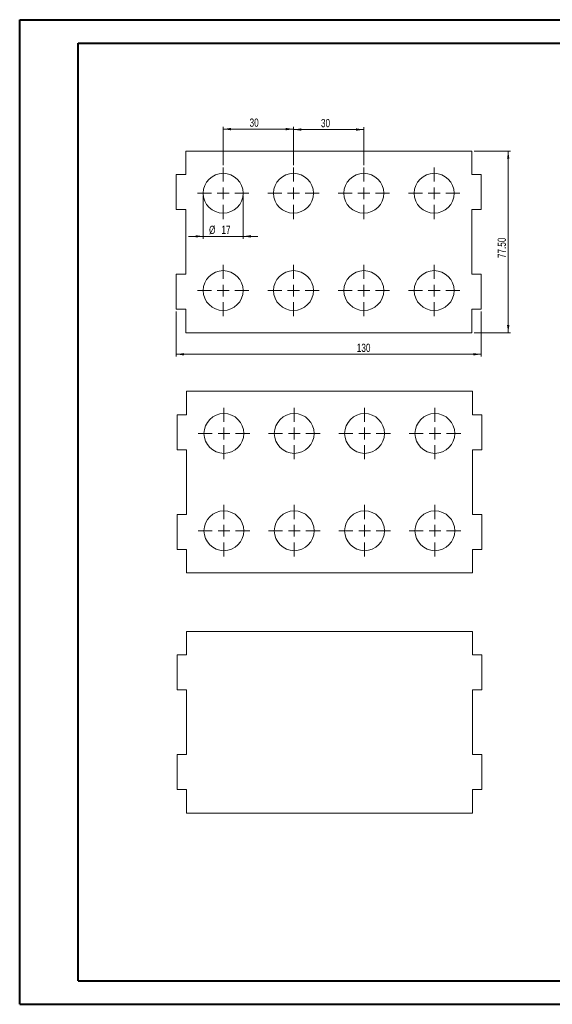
# Model space of a CAD drawing. Header units: millimetres. Extents: x 0 to 594, y 0 to 420.
# Tile 1 of 3: x 0 to 227, y 0 to 420. Entities that reach past the tile are written whole.
import ezdxf

# ---------------------------------------------------------------- set-up
doc = ezdxf.new("R2010")
doc.units = ezdxf.units.MM
doc.styles.add('SLDTEXTSTYLE0', font='TXT', dxfattribs={"width": 0.75})
doc.dimstyles.new('SLDDIMSTYLE0', dxfattribs={"dimtxt": 3.5, "dimasz": 3.302, "dimexe": 0, "dimexo": 0.0625, "dimgap": 0.875, "dimtad": 1, "dimrnd": 1e-09, "dimzin": 12, "dimdsep": 46, "dimtxsty": 'SLDTEXTSTYLE0', "dimsah": 1, "dimcen": 0.09, "dimadec": 0, "dimazin": 3, "dimtfac": 1, "dimtmove": 0, "dimatfit": 0, "dimfxl": 1, "dimfrac": 2, "dimtolj": 1, "dimtzin": 12, "dimarcsym": 0})
doc.dimstyles.new('SLDDIMSTYLE1', dxfattribs={"dimtxt": 3.5, "dimasz": 3.302, "dimexe": 0, "dimexo": 0.0625, "dimgap": 0.875, "dimtad": 1, "dimrnd": 1e-09, "dimzin": 12, "dimdsep": 46, "dimtxsty": 'SLDTEXTSTYLE0', "dimsah": 1, "dimcen": 0.09, "dimadec": 0, "dimazin": 3, "dimtfac": 1, "dimtofl": 0, "dimtmove": 0, "dimatfit": 3, "dimfxl": 1, "dimfrac": 2, "dimtolj": 1, "dimtzin": 12, "dimarcsym": 0})
doc.dimstyles.new('SLDDIMSTYLE2', dxfattribs={"dimtxt": 3.5, "dimasz": 3.302, "dimexe": 0, "dimexo": 0.0625, "dimgap": 0.875, "dimtad": 1, "dimrnd": 1e-09, "dimzin": 4, "dimdsep": 46, "dimtxsty": 'SLDTEXTSTYLE0', "dimsah": 1, "dimcen": 0.09, "dimadec": 0, "dimazin": 1, "dimtfac": 1, "dimtofl": 0, "dimtmove": 0, "dimatfit": 3, "dimfxl": 1, "dimfrac": 2, "dimtolj": 1, "dimtzin": 12, "dimarcsym": 0})

# ---------------------------------------------------------------- blocks, each defined once
blk = doc.blocks.new('_D')
at = {"color": 7, "linetype": 'Continuous', "lineweight": 0}
for p, q in [((78.38, 345.18), (78.38, 326.8)), ((95.38, 345.18), (95.38, 326.8)), ((78.38, 327.8), (72.03, 327.8)), ((78.38, 327.8), (95.38, 327.8)), ((95.38, 327.8), (101.73, 327.8))]:
    blk.add_line(p, q, dxfattribs=at)
for points in [[(78.38, 327.8), (75.08, 328.31), (75.08, 327.29)], [(95.38, 327.8), (98.68, 327.29), (98.68, 328.31)]]:
    blk.add_solid(points, dxfattribs=at)
at = {"color": 7, "linetype": 'Continuous', "lineweight": 0, "char_height": 3.5, "attachment_point": 1, "style": 'SLDTEXTSTYLE0'}
for s, insert in [('%%c', (80.86, 332.31, 1.9)), ('17', (86.13, 332.37, 1.9))]:
    blk.add_mtext(s, dxfattribs=dict(at, insert=insert))
blk = doc.blocks.new('_D_1')
at = {"color": 7, "linetype": 'Continuous', "lineweight": 0}
for p, q in [((86.88, 358.18), (86.88, 374.54)), ((116.88, 358.18), (116.88, 374.54)), ((86.88, 373.54), (116.88, 373.54))]:
    blk.add_line(p, q, dxfattribs=at)
for points in [[(86.88, 373.54), (90.18, 373.03), (90.18, 374.05)], [(116.88, 373.54), (113.58, 374.05), (113.58, 373.03)]]:
    blk.add_solid(points, dxfattribs=at)
at = {"color": 7, "linetype": 'Continuous', "lineweight": 0, "insert": (98.13, 378.05, 1.9), "char_height": 3.5, "attachment_point": 1, "style": 'SLDTEXTSTYLE0'}
blk.add_mtext('30', dxfattribs=at)
blk = doc.blocks.new('_D_2')
at = {"color": 7, "linetype": 'Continuous', "lineweight": 0}
for p, q in [((116.88, 358.18), (116.88, 374.35)), ((146.88, 358.18), (146.88, 374.35)), ((116.88, 373.35), (146.88, 373.35))]:
    blk.add_line(p, q, dxfattribs=at)
for points in [[(116.88, 373.35), (120.18, 372.84), (120.18, 373.86)], [(146.88, 373.35), (143.58, 373.86), (143.58, 372.84)]]:
    blk.add_solid(points, dxfattribs=at)
at = {"color": 7, "linetype": 'Continuous', "lineweight": 0, "insert": (128.58, 377.86, 1.9), "char_height": 3.5, "attachment_point": 1, "style": 'SLDTEXTSTYLE0'}
blk.add_mtext('30', dxfattribs=at)
blk = doc.blocks.new('_D_3')
at = {"color": 7, "linetype": 'Continuous', "lineweight": 0}
for p, q in [((66.88, 295.68), (66.88, 276.49)), ((196.88, 295.68), (196.88, 276.49)), ((66.88, 277.49), (196.88, 277.49))]:
    blk.add_line(p, q, dxfattribs=at)
for points in [[(66.88, 277.49), (70.18, 276.98), (70.18, 277.99)], [(196.88, 277.49), (193.58, 277.99), (193.58, 276.98)]]:
    blk.add_solid(points, dxfattribs=at)
at = {"color": 7, "linetype": 'Continuous', "lineweight": 0, "insert": (143.86, 282, 1.9), "char_height": 3.5, "attachment_point": 1, "style": 'SLDTEXTSTYLE0'}
blk.add_mtext('130', dxfattribs=at)
blk = doc.blocks.new('_D_4')
at = {"color": 7, "linetype": 'Continuous', "lineweight": 0}
for p, q in [((193.88, 364.18), (209.46, 364.18)), ((208.46, 286.68), (208.46, 364.18)), ((193.88, 286.68), (209.46, 286.68))]:
    blk.add_line(p, q, dxfattribs=at)
for points in [[(208.46, 364.18), (207.96, 360.88), (208.97, 360.88)], [(208.46, 286.68), (208.97, 289.98), (207.96, 289.98)]]:
    blk.add_solid(points, dxfattribs=at)
at = {"color": 7, "linetype": 'Continuous', "lineweight": 0, "insert": (203.95, 318.5, 1.9), "char_height": 3.5, "attachment_point": 1, "rotation": 90, "style": 'SLDTEXTSTYLE0'}
blk.add_mtext('77.50', dxfattribs=at)
blk = doc.blocks.new('SW_CENTERMARKSYMBOL_0')
at = {"color": 0, "linetype": 'Continuous', "lineweight": 0}
for p, q in [((0, 5), (0, 11)), ((-5, 0), (-11, 0)), ((0, 0), (-2.5, 0)), ((0, 0), (0, 2.5)), ((0, 0), (0, -2.5)), ((0, 0), (2.5, 0)), ((5, 0), (11, 0)), ((0, -5), (0, -11))]:
    blk.add_line(p, q, dxfattribs=at)
blk = doc.blocks.new('SW_CENTERMARKSYMBOL_1')
at = {"color": 0, "linetype": 'Continuous', "lineweight": 0}
for p, q in [((0, 5), (0, 11)), ((-5, 0), (-11, 0)), ((0, 0), (-2.5, 0)), ((0, 0), (0, 2.5)), ((0, 0), (0, -2.5)), ((0, 0), (2.5, 0)), ((5, 0), (11, 0)), ((0, -5), (0, -11))]:
    blk.add_line(p, q, dxfattribs=at)
blk = doc.blocks.new('SW_CENTERMARKSYMBOL_2')
at = {"color": 0, "linetype": 'Continuous', "lineweight": 0}
for p, q in [((0, 5), (0, 11)), ((-5, 0), (-11, 0)), ((0, 0), (-2.5, 0)), ((0, 0), (0, 2.5)), ((0, 0), (0, -2.5)), ((0, 0), (2.5, 0)), ((5, 0), (11, 0)), ((0, -5), (0, -11))]:
    blk.add_line(p, q, dxfattribs=at)
blk = doc.blocks.new('SW_CENTERMARKSYMBOL_3')
at = {"color": 0, "linetype": 'Continuous', "lineweight": 0}
for p, q in [((0, 5), (0, 11)), ((-5, 0), (-11, 0)), ((0, 0), (-2.5, 0)), ((0, 0), (0, 2.5)), ((0, 0), (0, -2.5)), ((0, 0), (2.5, 0)), ((5, 0), (11, 0)), ((0, -5), (0, -11))]:
    blk.add_line(p, q, dxfattribs=at)
blk = doc.blocks.new('SW_CENTERMARKSYMBOL_4')
at = {"color": 0, "linetype": 'Continuous', "lineweight": 0}
for p, q in [((0, 5), (0, 11)), ((-5, 0), (-11, 0)), ((0, 0), (-2.5, 0)), ((0, 0), (0, 2.5)), ((0, 0), (0, -2.5)), ((0, 0), (2.5, 0)), ((5, 0), (11, 0)), ((0, -5), (0, -11))]:
    blk.add_line(p, q, dxfattribs=at)
blk = doc.blocks.new('SW_CENTERMARKSYMBOL_5')
at = {"color": 0, "linetype": 'Continuous', "lineweight": 0}
for p, q in [((0, 5), (0, 11)), ((-5, 0), (-11, 0)), ((0, 0), (-2.5, 0)), ((0, 0), (0, 2.5)), ((0, 0), (0, -2.5)), ((0, 0), (2.5, 0)), ((5, 0), (11, 0)), ((0, -5), (0, -11))]:
    blk.add_line(p, q, dxfattribs=at)
blk = doc.blocks.new('SW_CENTERMARKSYMBOL_6')
at = {"color": 0, "linetype": 'Continuous', "lineweight": 0}
for p, q in [((0, 5), (0, 11)), ((-5, 0), (-11, 0)), ((0, 0), (-2.5, 0)), ((0, 0), (0, 2.5)), ((0, 0), (0, -2.5)), ((0, 0), (2.5, 0)), ((5, 0), (11, 0)), ((0, -5), (0, -11))]:
    blk.add_line(p, q, dxfattribs=at)
blk = doc.blocks.new('SW_CENTERMARKSYMBOL_7')
at = {"color": 0, "linetype": 'Continuous', "lineweight": 0}
for p, q in [((0, 5), (0, 11)), ((-5, 0), (-11, 0)), ((0, 0), (-2.5, 0)), ((0, 0), (0, 2.5)), ((0, 0), (0, -2.5)), ((0, 0), (2.5, 0)), ((5, 0), (11, 0)), ((0, -5), (0, -11))]:
    blk.add_line(p, q, dxfattribs=at)
blk = doc.blocks.new('SW_CENTERMARKSYMBOL_8')
at = {"color": 0, "linetype": 'Continuous', "lineweight": 0}
for p, q in [((0, 5), (0, 11)), ((-5, 0), (-11, 0)), ((0, 0), (-2.5, 0)), ((0, 0), (0, 2.5)), ((0, 0), (0, -2.5)), ((0, 0), (2.5, 0)), ((5, 0), (11, 0)), ((0, -5), (0, -11))]:
    blk.add_line(p, q, dxfattribs=at)
blk = doc.blocks.new('SW_CENTERMARKSYMBOL_9')
at = {"color": 0, "linetype": 'Continuous', "lineweight": 0}
for p, q in [((0, 5), (0, 11)), ((-5, 0), (-11, 0)), ((0, 0), (-2.5, 0)), ((0, 0), (0, 2.5)), ((0, 0), (0, -2.5)), ((0, 0), (2.5, 0)), ((5, 0), (11, 0)), ((0, -5), (0, -11))]:
    blk.add_line(p, q, dxfattribs=at)
blk = doc.blocks.new('SW_CENTERMARKSYMBOL_10')
at = {"color": 0, "linetype": 'Continuous', "lineweight": 0}
for p, q in [((0, 5), (0, 11)), ((-5, 0), (-11, 0)), ((0, 0), (-2.5, 0)), ((0, 0), (0, 2.5)), ((0, 0), (0, -2.5)), ((0, 0), (2.5, 0)), ((5, 0), (11, 0)), ((0, -5), (0, -11))]:
    blk.add_line(p, q, dxfattribs=at)
blk = doc.blocks.new('SW_CENTERMARKSYMBOL_11')
at = {"color": 0, "linetype": 'Continuous', "lineweight": 0}
for p, q in [((0, 5), (0, 11)), ((-5, 0), (-11, 0)), ((0, 0), (-2.5, 0)), ((0, 0), (0, 2.5)), ((0, 0), (0, -2.5)), ((0, 0), (2.5, 0)), ((5, 0), (11, 0)), ((0, -5), (0, -11))]:
    blk.add_line(p, q, dxfattribs=at)
blk = doc.blocks.new('SW_CENTERMARKSYMBOL_12')
at = {"color": 0, "linetype": 'Continuous', "lineweight": 0}
for p, q in [((0, 5), (0, 11)), ((-5, 0), (-11, 0)), ((0, 0), (-2.5, 0)), ((0, 0), (0, 2.5)), ((0, 0), (0, -2.5)), ((0, 0), (2.5, 0)), ((5, 0), (11, 0)), ((0, -5), (0, -11))]:
    blk.add_line(p, q, dxfattribs=at)
blk = doc.blocks.new('SW_CENTERMARKSYMBOL_13')
at = {"color": 0, "linetype": 'Continuous', "lineweight": 0}
for p, q in [((0, 5), (0, 11)), ((-5, 0), (-11, 0)), ((0, 0), (-2.5, 0)), ((0, 0), (0, 2.5)), ((0, 0), (0, -2.5)), ((0, 0), (2.5, 0)), ((5, 0), (11, 0)), ((0, -5), (0, -11))]:
    blk.add_line(p, q, dxfattribs=at)
blk = doc.blocks.new('SW_CENTERMARKSYMBOL_14')
at = {"color": 0, "linetype": 'Continuous', "lineweight": 0}
for p, q in [((0, 5), (0, 11)), ((-5, 0), (-11, 0)), ((0, 0), (-2.5, 0)), ((0, 0), (0, 2.5)), ((0, 0), (0, -2.5)), ((0, 0), (2.5, 0)), ((5, 0), (11, 0)), ((0, -5), (0, -11))]:
    blk.add_line(p, q, dxfattribs=at)
blk = doc.blocks.new('SW_CENTERMARKSYMBOL_15')
at = {"color": 0, "linetype": 'Continuous', "lineweight": 0}
for p, q in [((0, 5), (0, 11)), ((-5, 0), (-11, 0)), ((0, 0), (-2.5, 0)), ((0, 0), (0, 2.5)), ((0, 0), (0, -2.5)), ((0, 0), (2.5, 0)), ((5, 0), (11, 0)), ((0, -5), (0, -11))]:
    blk.add_line(p, q, dxfattribs=at)

msp = doc.modelspace()

# ---------------------------------------------------------------- linework, layer by layer
at = {"color": 7, "linetype": 'Continuous', "lineweight": 40}
for p, q in [((0.079, 0.215), (0.079, 420.215)), ((0.079, 420.215), (594.079, 420.215)), ((25.079, 10.215), (25.079, 410.215)), ((25.079, 410.215), (584.079, 410.215)), ((25.079, 10.215), (584.079, 10.215)), ((0.079, 0.215), (594.079, 0.215))]:
    msp.add_line(p, q, dxfattribs=at)
at = {"color": 7, "linetype": 'Continuous', "lineweight": 15}
for p, q in [((70.881, 354.182), (70.881, 364.182)), ((70.881, 364.182), (192.881, 364.182)), ((192.881, 364.182), (192.881, 354.182)), ((66.881, 339.182), (66.881, 354.182)), ((66.881, 354.182), (70.881, 354.182)), ((192.881, 354.182), (196.881, 354.182)), ((196.881, 354.182), (196.881, 339.182)), ((70.881, 339.182), (66.881, 339.182)), ((70.881, 311.682), (70.881, 339.182)), ((196.881, 339.182), (192.881, 339.182)), ((192.881, 339.182), (192.881, 311.682)), ((66.881, 296.682), (66.881, 311.682)), ((66.881, 311.682), (70.881, 311.682)), ((192.881, 311.682), (196.881, 311.682)), ((196.881, 311.682), (196.881, 296.682)), ((70.881, 296.682), (66.881, 296.682)), ((70.881, 286.682), (70.881, 296.682)), ((196.881, 296.682), (192.881, 296.682)), ((192.881, 296.682), (192.881, 286.682)), ((192.881, 286.682), (70.881, 286.682)), ((71.184, 251.71), (71.184, 261.71)), ((71.184, 261.71), (193.184, 261.71)), ((193.184, 261.71), (193.184, 251.71)), ((67.184, 236.71), (67.184, 251.71)), ((67.184, 251.71), (71.184, 251.71)), ((193.184, 251.71), (197.184, 251.71)), ((197.184, 251.71), (197.184, 236.71)), ((71.184, 236.71), (67.184, 236.71)), ((71.184, 209.21), (71.184, 236.71)), ((197.184, 236.71), (193.184, 236.71)), ((193.184, 236.71), (193.184, 209.21)), ((67.184, 194.21), (67.184, 209.21)), ((67.184, 209.21), (71.184, 209.21)), ((193.184, 209.21), (197.184, 209.21)), ((197.184, 209.21), (197.184, 194.21)), ((71.184, 194.21), (67.184, 194.21)), ((71.184, 184.21), (71.184, 194.21)), ((197.184, 194.21), (193.184, 194.21)), ((193.184, 194.21), (193.184, 184.21)), ((193.184, 184.21), (71.184, 184.21)), ((71.184, 159.306), (193.184, 159.306)), ((71.184, 149.306), (71.184, 159.306)), ((193.184, 159.306), (193.184, 149.306)), ((67.184, 149.306), (71.184, 149.306)), ((67.184, 134.306), (67.184, 149.306)), ((193.184, 149.306), (197.184, 149.306)), ((197.184, 149.306), (197.184, 134.306)), ((71.184, 134.306), (67.184, 134.306)), ((71.184, 106.806), (71.184, 134.306)), ((197.184, 134.306), (193.184, 134.306)), ((193.184, 134.306), (193.184, 106.806)), ((67.184, 106.806), (71.184, 106.806)), ((67.184, 91.806), (67.184, 106.806)), ((193.184, 106.806), (197.184, 106.806)), ((197.184, 106.806), (197.184, 91.806)), ((71.184, 91.806), (67.184, 91.806)), ((71.184, 81.806), (71.184, 91.806)), ((193.184, 91.806), (193.184, 81.806)), ((197.184, 91.806), (193.184, 91.806)), ((193.184, 81.806), (71.184, 81.806))]:
    msp.add_line(p, q, dxfattribs=at)
for centre in [(86.881, 346.182), (116.881, 346.182), (146.881, 346.182), (176.881, 346.182), (86.881, 304.682), (116.881, 304.682), (146.881, 304.682), (176.881, 304.682), (87.184, 243.71), (117.184, 243.71), (147.184, 243.71), (177.184, 243.71), (87.184, 202.21), (117.184, 202.21), (147.184, 202.21), (177.184, 202.21)]:
    msp.add_circle(centre, 8.5, dxfattribs=at)

# ---------------------------------------------------------------- block references
at = {"color": 7, "linetype": 'Continuous', "lineweight": 0}
for name, p in [('SW_CENTERMARKSYMBOL_0', (86.881, 346.182)), ('SW_CENTERMARKSYMBOL_1', (116.881, 346.182)), ('SW_CENTERMARKSYMBOL_3', (146.881, 346.182)), ('SW_CENTERMARKSYMBOL_2', (176.881, 346.182)), ('SW_CENTERMARKSYMBOL_7', (86.881, 304.682)), ('SW_CENTERMARKSYMBOL_6', (116.881, 304.682)), ('SW_CENTERMARKSYMBOL_5', (146.881, 304.682)), ('SW_CENTERMARKSYMBOL_4', (176.881, 304.682)), ('SW_CENTERMARKSYMBOL_8', (87.184, 243.71)), ('SW_CENTERMARKSYMBOL_9', (117.184, 243.71)), ('SW_CENTERMARKSYMBOL_11', (147.184, 243.71)), ('SW_CENTERMARKSYMBOL_10', (177.184, 243.71)), ('SW_CENTERMARKSYMBOL_15', (87.184, 202.21)), ('SW_CENTERMARKSYMBOL_14', (117.184, 202.21)), ('SW_CENTERMARKSYMBOL_13', (147.184, 202.21)), ('SW_CENTERMARKSYMBOL_12', (177.184, 202.21))]:
    msp.add_blockref(name, p, dxfattribs=at)

# ---------------------------------------------------------------- dimensions: what is measured, and where the dimension line sits
for base, p1, p2, picture, middle in [((116.881, 376.318), (86.881, 346.182), (116.881, 346.182), '_D_1', (102.139, 376.318)), ((146.881, 376.129), (116.881, 346.182), (146.881, 346.182), '_D_2', (132.59, 376.129)), ((196.881, 280.264), (66.881, 296.682), (196.881, 296.682), '_D_3', (149.16, 280.264))]:
    dim = msp.add_linear_dim(base=base, p1=p1, p2=p2, dimstyle='SLDDIMSTYLE1', dxfattribs=at)
    dim.commit()
    dim.dimension.update_dxf_attribs({"geometry": picture, "text_midpoint": middle, "dimtype": 160})
dim = msp.add_linear_dim(base=(205.685, 364.182), p1=(192.881, 286.682), p2=(192.881, 364.182), angle=90, dimstyle='SLDDIMSTYLE2', dxfattribs=at)
dim.commit()
dim.dimension.update_dxf_attribs({"geometry": '_D_4', "text_midpoint": (205.685, 325.741), "dimtype": 160})
dim = msp.add_linear_dim(base=(95.381, 330.606), p1=(78.381, 346.182), p2=(95.381, 346.182), text='%%c<>', dimstyle='SLDDIMSTYLE0', dxfattribs=at)
dim.commit()
dim.dimension.update_dxf_attribs({"geometry": '_D', "text_midpoint": (87.503, 330.606), "dimtype": 160})

doc.saveas('drawing.dxf')
